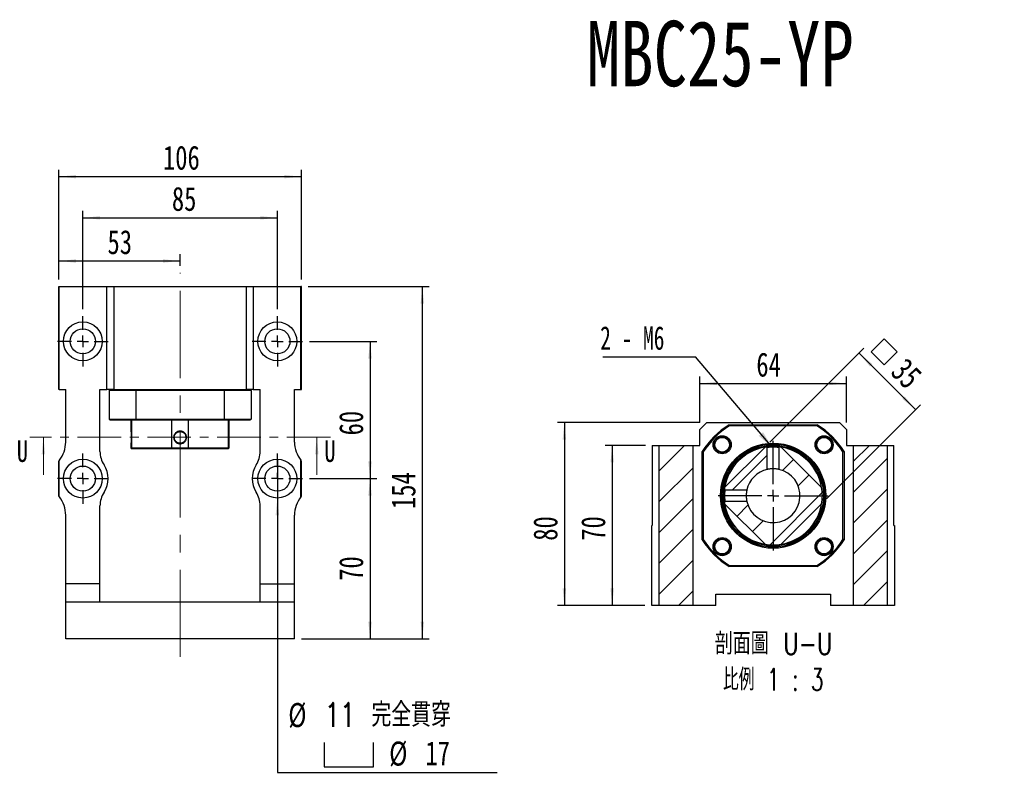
# Model space of a CAD drawing. Header units: millimetres. Extents: x 39 to 266, y 3 to 194.
# Tile 3 of 5: x 39 to 183, y 84 to 194. Entities that reach past the tile are written whole.
import ezdxf

# ---------------------------------------------------------------- set-up
doc = ezdxf.new("R2010")
doc.units = ezdxf.units.MM
doc.linetypes.add('CENTER', pattern=[10.16, 6.35, -1.27, 1.27, -1.27])
doc.linetypes.add('CENTERX2', pattern=[20.32, 12.7, -2.54, 2.54, -2.54])
doc.layers.add('FORMAT', color=7, linetype='Continuous')
doc.styles.add('SLDTEXTSTYLE0', font='TXT', dxfattribs={"width": 0.75})
doc.styles.add('SLDTEXTSTYLE3', font='TXT', dxfattribs={"width": 0.666667})
doc.styles.add('SLDTEXTSTYLE4', font='TXT', dxfattribs={"width": 0.75, "bigfont": 'bigfont'})
doc.styles.add('SLDTEXTSTYLE5', font='TXT', dxfattribs={"width": 0.65625, "bigfont": 'bigfont'})
doc.dimstyles.new('SLDDIMSTYLE2', dxfattribs={"dimtxt": 0.18, "dimasz": 2.5, "dimexe": 0, "dimexo": 0.0625, "dimgap": 0, "dimtad": 0, "dimtih": 1, "dimtoh": 1, "dimdec": 0, "dimrnd": 1e-09, "dimzin": 0, "dimdsep": 46, "dimtxsty": 'Standard', "dimsah": 1, "dimcen": 0.09, "dimadec": 0, "dimazin": 0, "dimtfac": 2.5, "dimtdec": 0, "dimtofl": 0, "dimtmove": 0, "dimatfit": 3, "dimfxl": 1, "dimfrac": 2, "dimtolj": 1, "dimtzin": 0, "dimarcsym": 0})
doc.dimstyles.new('SLDDIMSTYLE3', dxfattribs={"dimtxt": 3.5, "dimasz": 2.5, "dimexe": 0, "dimexo": 0.0625, "dimgap": 0.875, "dimtad": 1, "dimlfac": 3, "dimrnd": 1e-09, "dimzin": 12, "dimdsep": 46, "dimtxsty": 'SLDTEXTSTYLE0', "dimsah": 1, "dimcen": 0.09, "dimadec": 0, "dimazin": 3, "dimtfac": 1, "dimtofl": 0, "dimtmove": 0, "dimatfit": 3, "dimfxl": 1, "dimfrac": 2, "dimtolj": 1, "dimtzin": 12, "dimarcsym": 0})
doc.dimstyles.new('SLDDIMSTYLE4', dxfattribs={"dimtxt": 3.5, "dimasz": 2.5, "dimexe": 0, "dimexo": 0.0625, "dimgap": 0.875, "dimtad": 0, "dimtih": 1, "dimtoh": 1, "dimlfac": 3, "dimrnd": 1e-09, "dimzin": 12, "dimdsep": 46, "dimtxsty": 'SLDTEXTSTYLE0', "dimblk1": 'NONE', "dimsah": 1, "dimcen": 0, "dimadec": 0, "dimazin": 3, "dimtfac": 1, "dimtmove": 0, "dimatfit": 3, "dimldrblk": 'NONE', "dimfxl": 1, "dimfrac": 2, "dimtolj": 1, "dimtzin": 12, "dimarcsym": 0})

# ---------------------------------------------------------------- blocks, each defined once
blk = doc.blocks.new('_D_1')
at = {"layer": 'FORMAT', "color": 7}
for p, q in [((81.35, 146.65), (91.18, 146.65)), ((90.18, 146.65), (90.18, 126.65)), ((81.35, 126.65), (91.18, 126.65))]:
    blk.add_line(p, q, dxfattribs=at)
for points in [[(90.18, 146.65), (89.93, 144.15), (90.43, 144.15)], [(90.18, 126.65), (90.43, 129.15), (89.93, 129.15)]]:
    blk.add_solid(points, dxfattribs=at)
at = {"layer": 'FORMAT', "color": 7, "insert": (85.67, 132.95), "char_height": 3.5, "attachment_point": 1, "rotation": 90, "style": 'SLDTEXTSTYLE0'}
blk.add_mtext('60', dxfattribs=at)
blk = doc.blocks.new('_D_2')
at = {"layer": 'FORMAT', "color": 7}
for p, q in [((81.35, 126.65), (91.18, 126.65)), ((90.18, 126.65), (90.18, 103.32)), ((80.18, 103.32), (91.18, 103.32))]:
    blk.add_line(p, q, dxfattribs=at)
for points in [[(90.18, 126.65), (89.93, 124.15), (90.43, 124.15)], [(90.18, 103.32), (90.43, 105.82), (89.93, 105.82)]]:
    blk.add_solid(points, dxfattribs=at)
at = {"layer": 'FORMAT', "color": 7, "insert": (85.67, 111.76), "char_height": 3.5, "attachment_point": 1, "rotation": 90, "style": 'SLDTEXTSTYLE0'}
blk.add_mtext('70', dxfattribs=at)
blk = doc.blocks.new('_D_3')
at = {"layer": 'FORMAT', "color": 7}
for p, q in [((81.18, 154.65), (98.8, 154.65)), ((97.8, 103.32), (97.8, 154.65)), ((80.18, 103.32), (98.8, 103.32))]:
    blk.add_line(p, q, dxfattribs=at)
for points in [[(97.8, 154.65), (97.55, 152.15), (98.05, 152.15)], [(97.8, 103.32), (98.05, 105.82), (97.55, 105.82)]]:
    blk.add_solid(points, dxfattribs=at)
at = {"layer": 'FORMAT', "color": 7, "insert": (93.29, 122.22), "char_height": 3.5, "attachment_point": 1, "rotation": 90, "style": 'SLDTEXTSTYLE0'}
blk.add_mtext('154', dxfattribs=at)
blk = doc.blocks.new('_D_4')
at = {"layer": 'FORMAT', "color": 7}
for p, q in [((44.85, 155.65), (44.85, 159.36)), ((62.51, 157.65), (62.51, 159.36)), ((62.51, 158.36), (44.85, 158.36))]:
    blk.add_line(p, q, dxfattribs=at)
for points in [[(44.85, 158.36), (47.35, 158.11), (47.35, 158.61)], [(62.51, 158.36), (60.01, 158.61), (60.01, 158.11)]]:
    blk.add_solid(points, dxfattribs=at)
at = {"layer": 'FORMAT', "color": 7, "insert": (51.94, 162.87), "char_height": 3.5, "attachment_point": 1, "style": 'SLDTEXTSTYLE0'}
blk.add_mtext('53', dxfattribs=at)
blk = doc.blocks.new('_D_5')
at = {"layer": 'FORMAT', "color": 7}
for p, q in [((44.85, 155.65), (44.85, 171.65)), ((80.18, 155.65), (80.18, 171.65)), ((44.85, 170.65), (80.18, 170.65))]:
    blk.add_line(p, q, dxfattribs=at)
for points in [[(44.85, 170.65), (47.35, 170.4), (47.35, 170.9)], [(80.18, 170.65), (77.68, 170.9), (77.68, 170.4)]]:
    blk.add_solid(points, dxfattribs=at)
at = {"layer": 'FORMAT', "color": 7, "insert": (60.02, 175.17), "char_height": 3.5, "attachment_point": 1, "style": 'SLDTEXTSTYLE0'}
blk.add_mtext('106', dxfattribs=at)
blk = doc.blocks.new('_D_6')
at = {"layer": 'FORMAT', "color": 7}
for p, q in [((48.35, 151.32), (48.35, 165.65)), ((76.68, 151.32), (76.68, 165.65)), ((48.35, 164.65), (76.68, 164.65))]:
    blk.add_line(p, q, dxfattribs=at)
for points in [[(48.35, 164.65), (50.85, 164.4), (50.85, 164.9)], [(76.68, 164.65), (74.18, 164.9), (74.18, 164.4)]]:
    blk.add_solid(points, dxfattribs=at)
at = {"layer": 'FORMAT', "color": 7, "insert": (61.32, 169.17), "char_height": 3.5, "attachment_point": 1, "style": 'SLDTEXTSTYLE0'}
blk.add_mtext('85', dxfattribs=at)
blk = doc.blocks.new('SW_SYMBOL_HOLE_SPOT')
at = {"layer": 'FORMAT', "color": 0}
for p, q in [((0, 875), (0, 75)), ((1600, 75), (1600, 875)), ((0, 75), (1600, 75))]:
    blk.add_line(p, q, dxfattribs=at)
blk = doc.blocks.new('_D_7')
at = {"layer": 'FORMAT'}
for p, q in [((76.68, 129.49), (76.68, 123.82)), ((76.68, 123.82), (76.68, 83.83)), ((76.68, 83.83), (108.68, 83.83))]:
    blk.add_line(p, q, dxfattribs=at)
blk.add_solid([(76.68, 123.82), (76.43, 121.32), (76.93, 121.32)], dxfattribs=at)
at = {"layer": 'FORMAT', "xscale": 0.0044707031, "yscale": 0.0044707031, "zscale": 0.0044707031}
blk.add_blockref('SW_SYMBOL_HOLE_SPOT', (83.52, 84.31), dxfattribs=at)
at = {"layer": 'FORMAT', "char_height": 3.5, "attachment_point": 1}
for s, insert, style in [('%%c', (78.27, 93.95), 'SLDTEXTSTYLE0'), ('11 \\M+18AAE\\M+19153\\M+18AD1\\M+190FA', (83.55, 94), 'SLDTEXTSTYLE4'), ('%%c', (92.97, 88.34), 'SLDTEXTSTYLE0'), ('17', (98.25, 88.39), 'SLDTEXTSTYLE0')]:
    blk.add_mtext(s, dxfattribs=dict(at, insert=insert, style=style))
blk = doc.blocks.new('_NONE')
blk = doc.blocks.new('SW_CENTERMARKSYMBOL_3')
at = {"layer": 'FORMAT', "color": 0}
for p, q in [((0, 1.67), (0, 3.67)), ((-1.67, 0), (-3.67, 0)), ((0, 0), (-0.83, 0)), ((0, 0), (0, 0.83)), ((0, 0), (0, -0.83)), ((0, 0), (0.83, 0)), ((1.67, 0), (3.67, 0)), ((0, -1.67), (0, -3.67))]:
    blk.add_line(p, q, dxfattribs=at)
blk = doc.blocks.new('SW_CENTERMARKSYMBOL_4')
at = {"layer": 'FORMAT', "color": 0}
for p, q in [((0, 1.67), (0, 3.67)), ((-1.67, 0), (-3.67, 0)), ((0, 0), (-0.83, 0)), ((0, 0), (0, 0.83)), ((0, 0), (0, -0.83)), ((0, 0), (0.83, 0)), ((1.67, 0), (3.67, 0)), ((0, -1.67), (0, -3.67))]:
    blk.add_line(p, q, dxfattribs=at)
blk = doc.blocks.new('SW_CENTERMARKSYMBOL_5')
at = {"layer": 'FORMAT', "color": 0}
for p, q in [((0, 1.67), (0, 3.67)), ((-1.67, 0), (-3.67, 0)), ((0, 0), (-0.83, 0)), ((0, 0), (0, 0.83)), ((0, 0), (0, -0.83)), ((0, 0), (0.83, 0)), ((1.67, 0), (3.67, 0)), ((0, -1.67), (0, -3.67))]:
    blk.add_line(p, q, dxfattribs=at)
blk = doc.blocks.new('SW_CENTERMARKSYMBOL_6')
at = {"layer": 'FORMAT', "color": 0}
for p, q in [((0, 1.67), (0, 3.67)), ((-1.67, 0), (-3.67, 0)), ((0, 0), (-0.83, 0)), ((0, 0), (0, 0.83)), ((0, 0), (0, -0.83)), ((0, 0), (0.83, 0)), ((1.67, 0), (3.67, 0)), ((0, -1.67), (0, -3.67))]:
    blk.add_line(p, q, dxfattribs=at)
blk = doc.blocks.new('_D_16')
at = {"layer": 'FORMAT', "color": 7}
for p, q in [((130.29, 131.5), (124.45, 131.5)), ((125.45, 131.5), (125.45, 108.16)), ((130.22, 108.16), (124.45, 108.16))]:
    blk.add_line(p, q, dxfattribs=at)
for points in [[(125.45, 131.5), (125.2, 129), (125.7, 129)], [(125.45, 108.16), (125.7, 110.66), (125.2, 110.66)]]:
    blk.add_solid(points, dxfattribs=at)
at = {"layer": 'FORMAT', "color": 7, "insert": (120.93, 117.6), "char_height": 3.5, "attachment_point": 1, "rotation": 90, "style": 'SLDTEXTSTYLE0'}
blk.add_mtext('70', dxfattribs=at)
blk = doc.blocks.new('_D_17')
at = {"layer": 'FORMAT', "color": 7}
for p, q in [((138.22, 134.83), (117.48, 134.83)), ((118.48, 134.83), (118.48, 108.16)), ((130.22, 108.16), (117.48, 108.16))]:
    blk.add_line(p, q, dxfattribs=at)
for points in [[(118.48, 134.83), (118.23, 132.33), (118.73, 132.33)], [(118.48, 108.16), (118.73, 110.66), (118.23, 110.66)]]:
    blk.add_solid(points, dxfattribs=at)
at = {"layer": 'FORMAT', "color": 7, "insert": (113.97, 117.6), "char_height": 3.5, "attachment_point": 1, "rotation": 90, "style": 'SLDTEXTSTYLE0'}
blk.add_mtext('80', dxfattribs=at)
blk = doc.blocks.new('_D_18')
at = {"layer": 'FORMAT', "color": 7}
for p, q in [((138.22, 134.83), (138.22, 141.51)), ((159.56, 134.83), (159.56, 141.51)), ((138.22, 140.51), (159.56, 140.51))]:
    blk.add_line(p, q, dxfattribs=at)
for points in [[(138.22, 140.51), (140.72, 140.26), (140.72, 140.76)], [(159.56, 140.51), (157.06, 140.76), (157.06, 140.26)]]:
    blk.add_solid(points, dxfattribs=at)
at = {"layer": 'FORMAT', "color": 7, "insert": (146.45, 145.02), "char_height": 3.5, "attachment_point": 1, "style": 'SLDTEXTSTYLE0'}
blk.add_mtext('64', dxfattribs=at)
blk = doc.blocks.new('SW_SYMBOL_MOD_BOX')
at = {"layer": 'FORMAT', "color": 0}
for p, q in [((200, 200), (200, 800)), ((200, 800), (800, 800)), ((800, 800), (800, 200)), ((200, 200), (800, 200))]:
    blk.add_line(p, q, dxfattribs=at)
blk = doc.blocks.new('_D_19')
at = {"layer": 'FORMAT', "color": 7}
for p, q in [((148.42, 131.94), (162.11, 145.64)), ((161.41, 144.93), (169.66, 136.68)), ((156.67, 123.69), (170.36, 137.39))]:
    blk.add_line(p, q, dxfattribs=at)
for points in [[(161.41, 144.93), (163, 142.98), (163.35, 143.34)], [(169.66, 136.68), (168.06, 138.62), (167.71, 138.27)]]:
    blk.add_solid(points, dxfattribs=at)
at = {"layer": 'FORMAT', "color": 7, "xscale": 0.0044707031, "yscale": 0.0044707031, "zscale": 0.0044707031, "rotation": 315}
blk.add_blockref('SW_SYMBOL_MOD_BOX', (161.89, 145.13), dxfattribs=at)
at = {"layer": 'FORMAT', "color": 7, "insert": (168.31, 144.48), "char_height": 3.5, "attachment_point": 1, "rotation": 315, "style": 'SLDTEXTSTYLE0'}
blk.add_mtext('35', dxfattribs=at)
blk = doc.blocks.new('SW_NOTE_2')
at = {"layer": 'FORMAT', "color": 0, "char_height": 3.175, "attachment_point": 2}
for s, insert, style in [('\\M+19655\\M+196CA\\M+19AA4 U-U', (10.32, 4.09), 'SLDTEXTSTYLE4'), ('\\M+194E4\\M+197E1 1 : 3', (10.27, -1.14), 'SLDTEXTSTYLE5')]:
    blk.add_mtext(s, dxfattribs=dict(at, insert=insert, style=style))
blk = doc.blocks.new('SW_NOTE_3')
at = {"layer": 'FORMAT', "color": 0}
blk.add_line((-13.48, 0), (0, 0), dxfattribs=at)
at = {"layer": 'FORMAT', "color": 0, "insert": (-13.88, 4.47), "char_height": 3.44, "attachment_point": 1, "style": 'SLDTEXTSTYLE3'}
blk.add_mtext('2 - M6', dxfattribs=at)
blk = doc.blocks.new('SW_CENTERMARKSYMBOL_7')
at = {"layer": 'FORMAT', "color": 0}
for p, q in [((0, 1.67), (0, 8)), ((-1.67, 0), (-8, 0)), ((0, 0), (-0.83, 0)), ((0, 0), (0, 0.83)), ((0, 0), (0, -0.83)), ((0, 0), (0.83, 0)), ((1.67, 0), (8, 0)), ((0, -1.67), (0, -8))]:
    blk.add_line(p, q, dxfattribs=at)

msp = doc.modelspace()

# ---------------------------------------------------------------- hatches: boundary and pattern name
at = {"layer": 'FORMAT', "linetype": 'Continuous', "lineweight": 18}
h = msp.add_hatch(dxfattribs=at)
h.set_pattern_fill('ANSI31', color=256, style=0)
h.paths.add_polyline_path([(137.224, 131.4979), (132.224, 131.4979), (132.224, 108.1646), (137.224, 108.1646)], flags=0)
h = msp.add_hatch(dxfattribs=at)
h.set_pattern_fill('ANSI31', color=256, style=0)
edge = h.paths.add_edge_path(flags=0)
edge.add_spline(control_points=[(141.7855, 125.1015), (141.8001, 125.0868), (141.8147, 125.0722), (141.8293, 125.0576), (141.8368, 125.05), (141.8443, 125.0425), (141.8518, 125.035), (141.8593, 125.0275), (141.8668, 125.02), (141.8743, 125.0125)], knot_values=[0, 0, 0, 0, 0.0001862, 0.0001862, 0.0001862, 0.00028164, 0.00028164, 0.00028164, 0.00037707, 0.00037707, 0.00037707, 0.00037707], weights=[1, 1, 1, 1, 1, 1, 1, 1, 1, 1], degree=3, periodic=0)
edge.add_line((141.8743, 125.0125), (145.0669, 125.0126))
edge.add_arc((148.8907, 124.1646), 3.9167, 102.504221, 167.495779, ccw=False)
edge.add_line((148.0427, 127.9884), (148.0427, 131.1811))
edge.add_spline(control_points=[(148.0427, 131.1811), (148.0281, 131.1956), (148.0134, 131.2102), (147.9988, 131.2248), (147.9913, 131.2323), (147.9838, 131.2398), (147.9763, 131.2473), (147.9688, 131.2548), (147.9612, 131.2623), (147.9537, 131.2698)], knot_values=[0, 0, 0, 0, 0.00018621, 0.00018621, 0.00018621, 0.00028164, 0.00028164, 0.00028164, 0.00037708, 0.00037708, 0.00037708, 0.00037708], weights=[1, 1, 1, 1, 1, 1, 1, 1, 1, 1], degree=3, periodic=0)
edge.add_arc((148.8907, 124.1646), 7.1667, 97.512067, 99.484016)
edge.add_line((147.7098, 131.2333), (141.822, 125.3455))
edge.add_arc((148.8907, 124.1646), 7.1667, 170.515984, 172.488042)
h = msp.add_hatch(dxfattribs=at)
h.set_pattern_fill('ANSI31', color=256, style=0)
edge = h.paths.add_edge_path(flags=0)
edge.add_line((141.822, 122.9837), (147.7098, 117.0959))
edge.add_arc((148.8907, 124.1646), 7.1667, 260.515984, 279.484016)
edge.add_line((150.0715, 117.0959), (155.9594, 122.9837))
edge.add_arc((148.8907, 124.1646), 7.1667, 350.515984, 369.484016)
edge.add_line((155.9594, 125.3455), (150.0715, 131.2333))
edge.add_arc((148.8907, 124.1646), 7.1667, 80.515984, 82.487841)
edge.add_spline(control_points=[(149.8276, 131.2698), (149.8129, 131.2552), (149.7983, 131.2406), (149.7836, 131.226), (149.7761, 131.2185), (149.7686, 131.211), (149.7611, 131.2035), (149.7536, 131.196), (149.7461, 131.1885), (149.7386, 131.181)], knot_values=[0, 0, 0, 0, 0.0001862, 0.0001862, 0.0001862, 0.00028164, 0.00028164, 0.00028164, 0.00037707, 0.00037707, 0.00037707, 0.00037707], weights=[1, 1, 1, 1, 1, 1, 1, 1, 1, 1], degree=3, periodic=0)
edge.add_line((149.7386, 131.181), (149.7387, 127.9884))
edge.add_arc((148.8907, 124.1646), 3.9167, -167.495779, 77.495779, ccw=False)
edge.add_line((145.0669, 123.3166), (141.8742, 123.3166))
edge.add_spline(control_points=[(141.8742, 123.3166), (141.8597, 123.302), (141.8451, 123.2874), (141.8304, 123.2727), (141.823, 123.2652), (141.8155, 123.2577), (141.808, 123.2502), (141.8005, 123.2427), (141.793, 123.2352), (141.7855, 123.2277)], knot_values=[0, 0, 0, 0, 0.0001862, 0.0001862, 0.0001862, 0.00028164, 0.00028164, 0.00028164, 0.00037707, 0.00037707, 0.00037707, 0.00037707], weights=[1, 1, 1, 1, 1, 1, 1, 1, 1, 1], degree=3, periodic=0)
edge.add_arc((148.8907, 124.1646), 7.1667, 187.51183, 189.484016)
h = msp.add_hatch(dxfattribs=at)
h.set_pattern_fill('ANSI31', color=256, style=0)
h.paths.add_polyline_path([(165.5573, 131.4979), (160.5573, 131.4979), (160.5573, 108.1646), (165.5573, 108.1646)], flags=0)

# ---------------------------------------------------------------- linework, layer by layer
at = {"color": 7, "linetype": 'Continuous', "lineweight": 25}
for p, q in [((44.8467, 139.6537), (44.8467, 154.6537)), ((44.8467, 154.6537), (44.9134, 154.6537)), ((44.9134, 139.6537), (44.9134, 154.6537)), ((44.9134, 154.6537), (51.8467, 154.6537)), ((51.8467, 139.6537), (51.8467, 154.6537)), ((51.8467, 154.6537), (52.8467, 154.6537)), ((52.8467, 154.6537), (52.8467, 139.6537)), ((52.8467, 154.6537), (72.18, 154.6537)), ((72.18, 139.6537), (72.18, 154.6537)), ((72.18, 154.6537), (73.18, 154.6537)), ((73.18, 154.6537), (73.18, 139.6537)), ((73.18, 154.6537), (80.1134, 154.6537)), ((80.1134, 139.6537), (80.1134, 154.6537)), ((80.18, 154.6537), (80.1134, 154.6537)), ((80.18, 139.6537), (80.18, 154.6537)), ((44.9134, 139.6537), (44.8467, 139.6537)), ((44.9134, 139.6537), (45.8467, 139.6537)), ((45.8467, 131.9844), (45.8467, 139.6537)), ((50.8467, 130.6223), (50.8467, 139.6537)), ((50.8467, 139.6537), (51.8467, 139.6537)), ((52.8467, 139.6537), (51.8467, 139.6537)), ((56.0908, 139.487), (52.18, 139.487)), ((52.18, 139.487), (52.18, 135.3204)), ((52.8467, 139.6537), (72.18, 139.6537)), ((68.936, 139.487), (56.0908, 139.487)), ((56.0908, 139.487), (56.0908, 135.3204)), ((72.8467, 139.487), (68.936, 139.487)), ((68.936, 139.487), (68.936, 135.3204)), ((73.18, 139.6537), (72.18, 139.6537)), ((72.8467, 139.487), (72.8467, 135.3204)), ((73.18, 139.6537), (74.18, 139.6537)), ((74.18, 130.6223), (74.18, 139.6537)), ((79.18, 139.6537), (80.1134, 139.6537)), ((79.18, 131.9844), (79.18, 139.6537)), ((80.1134, 139.6537), (80.18, 139.6537)), ((52.18, 135.3204), (56.0908, 135.3204)), ((56.1385, 135.1537), (52.3467, 135.1537)), ((55.3467, 135.1537), (55.3467, 133.5808)), ((55.4447, 135.1537), (55.4447, 131.1537)), ((56.0908, 135.3204), (68.936, 135.3204)), ((68.8882, 135.1537), (56.1385, 135.1537)), ((61.3325, 131.1537), (61.3325, 135.1537)), ((63.6942, 135.1537), (63.6942, 131.1537)), ((72.68, 135.1537), (68.8882, 135.1537)), ((68.936, 135.3204), (72.8467, 135.3204)), ((69.5821, 131.1537), (69.5821, 135.1537)), ((69.68, 131.1537), (69.68, 135.1537)), ((139.224, 134.8313), (138.224, 133.8313)), ((139.224, 134.8313), (158.5573, 134.8313)), ((159.5573, 133.8313), (158.5573, 134.8313)), ((138.224, 131.4979), (138.224, 133.8313)), ((142.4681, 134.4979), (155.3133, 134.4979)), ((155.2655, 134.3313), (142.5158, 134.3313)), ((159.5573, 133.8313), (159.5573, 131.4979)), ((55.3467, 131.7268), (55.3467, 131.1537)), ((55.3467, 131.1537), (55.5134, 130.987)), ((55.3467, 131.1537), (55.4447, 131.1537)), ((55.4447, 131.1537), (61.3325, 131.1537)), ((55.6005, 130.987), (55.5134, 130.987)), ((61.4124, 130.987), (55.6005, 130.987)), ((61.3325, 131.1537), (63.6942, 131.1537)), ((63.6144, 130.987), (61.4124, 130.987)), ((69.4262, 130.987), (63.6144, 130.987)), ((63.6942, 131.1537), (69.5821, 131.1537)), ((69.5134, 130.987), (69.4262, 130.987)), ((69.5134, 130.987), (69.68, 131.1537)), ((69.5821, 131.1537), (69.68, 131.1537)), ((131.2907, 131.4979), (131.2907, 119.8313)), ((131.2907, 131.4979), (132.224, 131.4979)), ((132.224, 131.4979), (132.224, 108.1646)), ((132.224, 131.4979), (137.224, 131.4979)), ((137.224, 108.1646), (137.224, 131.4979)), ((137.224, 131.4979), (138.224, 131.4979)), ((138.5573, 117.742), (138.5573, 130.5872)), ((138.724, 130.5395), (138.724, 117.7898)), ((141.822, 125.3455), (147.7098, 131.2333)), ((148.0427, 127.9884), (148.0427, 131.1811)), ((149.7387, 131.1811), (149.7387, 127.9884)), ((150.0715, 131.2333), (155.9594, 125.3455)), ((159.0573, 117.7898), (159.0573, 130.5395)), ((159.224, 130.5872), (159.224, 117.742)), ((159.5573, 131.4979), (160.5573, 131.4979)), ((160.5573, 131.4979), (165.5573, 131.4979)), ((160.5573, 131.4979), (160.5573, 108.1646)), ((165.5573, 108.1646), (165.5573, 131.4979)), ((165.5573, 131.4979), (166.4907, 131.4979)), ((166.4907, 119.8313), (166.4907, 131.4979)), ((44.8467, 124.0988), (44.8467, 129.2087)), ((44.9134, 124.0099), (44.9134, 129.2976)), ((80.1134, 124.0099), (80.1134, 129.2976)), ((80.18, 124.0988), (80.18, 129.2087)), ((141.7855, 125.1015), (141.7574, 124.8555)), ((141.8742, 125.0126), (145.0669, 125.0126)), ((50.8467, 111.3204), (50.8467, 122.6851)), ((74.18, 111.3204), (74.18, 122.6851)), ((147.7098, 117.0959), (141.822, 122.9837)), ((145.0669, 123.3166), (141.8742, 123.3166)), ((155.9594, 122.9837), (150.0715, 117.0959)), ((45.8467, 111.3204), (45.8467, 121.323)), ((79.18, 111.3204), (79.18, 121.323)), ((131.224, 108.1646), (131.224, 119.8313)), ((131.2907, 119.8313), (131.224, 119.8313)), ((166.4907, 119.8313), (166.5573, 119.8313)), ((166.5573, 119.8313), (166.5573, 108.1646)), ((155.3133, 113.8313), (142.4681, 113.8313)), ((142.5158, 113.9979), (155.2655, 113.9979)), ((50.8467, 111.3204), (45.8467, 111.3204)), ((45.8467, 108.6537), (45.8467, 111.3204)), ((50.8467, 108.6537), (50.8467, 111.3204)), ((74.18, 111.3204), (79.18, 111.3204)), ((74.18, 108.6537), (74.18, 111.3204)), ((79.18, 108.6537), (79.18, 111.3204)), ((140.5573, 109.8313), (157.224, 109.8313)), ((140.5573, 108.1646), (140.5573, 109.8313)), ((157.224, 109.8313), (157.224, 108.1646)), ((79.18, 108.6537), (45.8467, 108.6537)), ((45.8467, 103.3204), (45.8467, 108.6537)), ((79.18, 103.3204), (79.18, 108.6537)), ((132.224, 108.1646), (131.224, 108.1646)), ((137.224, 108.1646), (132.224, 108.1646)), ((140.5573, 108.1646), (137.224, 108.1646)), ((160.5573, 108.1646), (157.224, 108.1646)), ((165.5573, 108.1646), (160.5573, 108.1646)), ((166.5573, 108.1646), (165.5573, 108.1646)), ((79.18, 103.3204), (45.8467, 103.3204))]:
    msp.add_line(p, q, dxfattribs=at)
at = {"color": 7, "linetype": 'CENTER', "lineweight": 18}
msp.add_line((84.42, 132.7119), (40.6067, 132.7119), dxfattribs=at)
at = {"color": 7, "linetype": 'Continuous', "lineweight": 18}
for p, q in [((42.6067, 127.2119), (42.6067, 132.7119)), ((82.42, 127.2119), (82.42, 132.7119))]:
    msp.add_line(p, q, dxfattribs=at)
at = {"color": 7, "linetype": 'Continuous', "lineweight": 25, "flags": 128}
for points in [[(148.1567, 131.2936), (147.9791, 131.2731), (147.9537, 131.2698)], [(147.9537, 131.2698), (147.9763, 131.2473), (147.9988, 131.2248), (148.0427, 131.181)], [(149.8276, 131.2698), (149.4605, 131.3086), (149.1502, 131.3266)], [(149.7386, 131.181), (149.7611, 131.2035), (149.7836, 131.226), (149.8276, 131.2698)], [(141.8743, 125.0125), (141.8518, 125.035), (141.8293, 125.0576), (141.7855, 125.1015)], [(141.7303, 123.8636), (141.7446, 123.6222), (141.7855, 123.2276)], [(141.7855, 123.2277), (141.808, 123.2502), (141.8304, 123.2727), (141.8743, 123.3167)]]:
    msp.add_lwpolyline(points, dxfattribs=at)
at = {"color": 7, "linetype": 'Continuous', "lineweight": 25}
for centre, radius in [((48.3467, 146.6537), 2.8333), ((76.68, 146.6537), 2.8333), ((48.3467, 146.6537), 1.8333), ((76.68, 146.6537), 1.8333), ((141.4661, 131.5892), 1.3167), ((141.4661, 131.5892), 1.15), ((141.4661, 131.5892), 1.0667), ((156.3153, 131.5892), 1.3167), ((156.3153, 131.5892), 1.15), ((156.3153, 131.5892), 1.0667), ((148.8907, 124.1646), 7.6667), ((148.8907, 124.1646), 7.5), ((148.8907, 124.1646), 7.3333), ((48.3467, 126.6537), 2.8333), ((76.68, 126.6537), 2.8333), ((48.3467, 126.6537), 1.8333), ((76.68, 126.6537), 1.8333), ((141.4661, 116.74), 1.3167), ((141.4661, 116.74), 1.15), ((141.4661, 116.74), 1.0667), ((156.3153, 116.74), 1.3167), ((156.3153, 116.74), 1.15), ((156.3153, 116.74), 1.0667)]:
    msp.add_circle(centre, radius, dxfattribs=at)
for centre, radius, start, end in [((148.8907, 124.1646), 12.1667, 121.86275, 148.13725), ((148.8907, 124.1646), 12, 122.089184, 147.910816), ((148.8907, 124.1646), 12, 32.089184, 57.910816), ((148.8907, 124.1646), 12.1667, 31.86275, 58.13725), ((41.5134, 131.9844), 4.3333, 322.041971, 0), ((83.5134, 131.9844), 4.3333, 180, 217.958029), ((54.5134, 130.6223), 3.6667, 180, 212.763758), ((70.5134, 130.6223), 3.6667, 327.236242, 0), ((148.8907, 124.1646), 7.1667, 99.484016, 170.515984), ((148.8907, 124.1646), 7.1667, 97.512685, 99.484016), ((148.8907, 124.1646), 7.1667, 80.515984, 82.487841), ((148.8907, 124.1646), 7.1667, 9.484016, 80.515984), ((48.3467, 126.6537), 4.3333, 142.401695, 143.871073), ((48.3467, 126.6537), 4.3333, 142.041971, 142.401695), ((76.68, 126.6537), 4.3333, 37.598305, 37.958029), ((76.68, 126.6537), 4.3333, 36.128927, 37.598305), ((48.3467, 126.6537), 3.6667, 327.236242, 32.763758), ((76.68, 126.6537), 3.6667, 147.236242, 212.763758), ((148.8907, 124.1646), 3.9167, 192.504221, 77.495779), ((148.8907, 124.1646), 3.9167, 102.504221, 167.495779), ((148.8907, 124.1646), 7.1667, 170.515984, 172.488042), ((148.8907, 124.1646), 7.1667, 350.515984, 9.484016), ((48.3467, 126.6537), 4.3333, 216.128927, 217.598305), ((48.3467, 126.6537), 4.3333, 217.598305, 217.958029), ((41.5134, 121.323), 4.3333, 0, 37.958029), ((54.5134, 122.6851), 3.6667, 147.236242, 180), ((70.5134, 122.6851), 3.6667, 0, 32.763758), ((83.5134, 121.323), 4.3333, 142.041971, 180), ((76.68, 126.6537), 4.3333, 322.041971, 322.401695), ((76.68, 126.6537), 4.3333, 322.401695, 323.871073), ((148.8907, 124.1646), 7.1667, 187.512438, 189.484016), ((148.8907, 124.1646), 7.1667, 189.484016, 219.945063), ((148.8907, 124.1646), 7.1667, 279.484016, 350.515984), ((148.8907, 124.1646), 7.1667, 219.945063, 260.515984), ((148.8907, 124.1646), 12.1667, 211.86275, 238.13725), ((148.8907, 124.1646), 12, 212.089184, 237.910816), ((148.8907, 124.1646), 12, 302.089184, 327.910816), ((148.8907, 124.1646), 12.1667, 301.86275, 328.13725), ((148.8907, 124.1646), 7.1667, 260.515984, 279.484016)]:
    msp.add_arc(centre, radius, start, end, dxfattribs=at)
for points in [[(52.3467, 139.6537), (52.2912, 139.5982), (52.2356, 139.5426), (52.18, 139.487)], [(56.1385, 139.6537), (56.1225, 139.5982), (56.1066, 139.5426), (56.0908, 139.487)], [(68.8882, 139.6537), (68.9042, 139.5982), (68.9201, 139.5426), (68.936, 139.487)], [(72.68, 139.6537), (72.7356, 139.5982), (72.7911, 139.5426), (72.8467, 139.487)], [(52.3467, 135.1537), (52.2912, 135.2093), (52.2356, 135.2648), (52.18, 135.3204)], [(56.0908, 135.3204), (56.1066, 135.2648), (56.1225, 135.2093), (56.1385, 135.1537)], [(68.936, 135.3204), (68.9201, 135.2648), (68.9042, 135.2093), (68.8882, 135.1537)], [(72.8467, 135.3204), (72.7911, 135.2648), (72.7356, 135.2093), (72.68, 135.1537)], [(142.4681, 134.4979), (142.4839, 134.4424), (142.4998, 134.3868), (142.5158, 134.3313)], [(155.3133, 134.4979), (155.2974, 134.4424), (155.2815, 134.3868), (155.2655, 134.3313)], [(55.4447, 131.1537), (55.4965, 131.0981), (55.5485, 131.0426), (55.6005, 130.987)], [(61.4124, 130.987), (61.3858, 131.0426), (61.3592, 131.0981), (61.3325, 131.1537)], [(63.6942, 131.1537), (63.6675, 131.0981), (63.6409, 131.0426), (63.6144, 130.987)], [(69.5821, 131.1537), (69.5302, 131.0981), (69.4783, 131.0426), (69.4262, 130.987)], [(138.724, 130.5395), (138.6685, 130.5555), (138.6129, 130.5714), (138.5573, 130.5872)], [(159.224, 130.5872), (159.1685, 130.5714), (159.1129, 130.5555), (159.0573, 130.5395)], [(138.5573, 117.742), (138.6129, 117.7579), (138.6685, 117.7738), (138.724, 117.7898)], [(159.224, 117.742), (159.1685, 117.7579), (159.1129, 117.7738), (159.0573, 117.7898)], [(142.4681, 113.8313), (142.4839, 113.8868), (142.4998, 113.9424), (142.5158, 113.9979)], [(155.3133, 113.8313), (155.2974, 113.8868), (155.2815, 113.9424), (155.2655, 113.9979)]]:
    msp.add_open_spline(points, degree=3, dxfattribs=at)
for points, knots in [([(55.3467, 133.5808), (55.3486, 133.5664), (55.3524, 133.5377), (55.3777, 133.3256), (55.4015, 133.0185), (55.4101, 132.7139), (55.4068, 132.4718), (55.3975, 132.2392), (55.3777, 131.9816), (55.3524, 131.77), (55.3486, 131.7412), (55.3467, 131.7268)], [0, 0, 0, 0, 0.12564417, 0.25093872, 0.37559566, 0.49975069, 0.56163908, 0.62450834, 0.74904597, 0.87443654, 1, 1, 1, 1]), ([(62.5134, 131.7266), (62.4522, 131.7267), (62.3293, 131.7387), (62.1521, 131.7928), (61.9881, 131.8782), (61.8453, 131.9939), (61.7281, 132.1349), (61.6416, 132.2969), (61.5868, 132.472), (61.5685, 132.6538), (61.5866, 132.8356), (61.6415, 133.0106), (61.728, 133.1725), (61.8452, 133.3134), (61.9881, 133.4291), (62.1524, 133.5145), (62.33, 133.5688), (62.5143, 133.5868), (62.6984, 133.5688), (62.8754, 133.5146), (63.0391, 133.429), (63.1816, 133.3133), (63.2987, 133.1722), (63.3852, 133.0103), (63.4401, 132.8352), (63.4582, 132.6533), (63.4399, 132.4713), (63.3849, 132.2963), (63.2981, 132.1343), (63.1809, 131.9935), (63.0382, 131.8778), (62.8744, 131.7925), (62.6973, 131.7384), (62.5744, 131.7266), (62.5134, 131.7266)], [0, 0, 0, 0, 0.03125958, 0.06285252, 0.09439195, 0.12553147, 0.15657011, 0.18789755, 0.21914904, 0.25001984, 0.28082919, 0.31212699, 0.34339503, 0.37443296, 0.40554053, 0.43716002, 0.46884635, 0.50015632, 0.53139288, 0.56298983, 0.59446428, 0.62558352, 0.65662101, 0.68792572, 0.71920364, 0.75007868, 0.7809141, 0.81224003, 0.84352327, 0.87458968, 0.90567629, 0.93719345, 0.96877809, 1, 1, 1, 1]), ([(62.5134, 131.8037), (62.5753, 131.8037), (62.7113, 131.8186), (62.922, 131.8954), (63.1237, 132.0431), (63.2716, 132.2447), (63.3484, 132.4557), (63.374, 132.6884), (63.3253, 132.9727), (63.1663, 133.2237), (62.9695, 133.3791), (62.8091, 133.4565), (62.6569, 133.4958), (62.4623, 133.5116), (62.1938, 133.4656), (61.9426, 133.3059), (61.7874, 133.1089), (61.7101, 132.9482), (61.6712, 132.7961), (61.6556, 132.6022), (61.7015, 132.3344), (61.8606, 132.0835), (62.0575, 131.9281), (62.2181, 131.8508), (62.3705, 131.8115), (62.468, 131.8037), (62.5134, 131.8037)], [0, 0, 0, 0, 0.0348117, 0.07647981, 0.12500771, 0.17373926, 0.21544896, 0.25013902, 0.30467367, 0.37479009, 0.41192732, 0.4451681, 0.4745153, 0.49997594, 0.55479549, 0.62485683, 0.66208492, 0.69535652, 0.7246743, 0.75004518, 0.80455852, 0.87468754, 0.9118348, 0.9451, 0.97448606, 1, 1, 1, 1]), ([(147.9537, 131.2698), (147.955, 131.2699), (147.9577, 131.2703), (147.9653, 131.2713), (147.9756, 131.2726), (147.9888, 131.2743), (148.0049, 131.2763), (148.0395, 131.2806), (148.1054, 131.2884), (148.2225, 131.3005), (148.3654, 131.3126), (148.5297, 131.3229), (148.7073, 131.3297), (148.8916, 131.3321), (149.0757, 131.3297), (149.2527, 131.3228), (149.4164, 131.3125), (149.559, 131.3005), (149.676, 131.2884), (149.75, 131.2796), (149.7935, 131.2742), (149.8178, 131.2711), (149.8244, 131.2702), (149.8276, 131.2698)], [0, 0, 0, 0, 0.0179596, 0.03591579, 0.05392713, 0.07205168, 0.09034637, 0.10886662, 0.17397059, 0.23859546, 0.30336534, 0.36920107, 0.43517599, 0.50036727, 0.56540571, 0.63119451, 0.69672827, 0.76152242, 0.82614637, 0.8913267, 0.92802114, 0.96409339, 1, 1, 1, 1]), ([(149.7387, 131.1811), (149.7371, 131.1814), (149.7338, 131.182), (149.724, 131.1836), (149.7097, 131.1858), (149.69, 131.1885), (149.6644, 131.1919), (149.6322, 131.1958), (149.5931, 131.2004), (149.5465, 131.2055), (149.4532, 131.2155), (149.3001, 131.2283), (149.0894, 131.2388), (148.8561, 131.2437), (148.5712, 131.2347), (148.3425, 131.2173), (148.2103, 131.2028), (148.1487, 131.1958), (148.1028, 131.1901), (148.0712, 131.1857), (148.051, 131.1826), (148.0454, 131.1816), (148.0427, 131.1811)], [0, 0, 0, 0, 0.02141261, 0.0441087, 0.06808992, 0.09335765, 0.11991307, 0.14775714, 0.1768907, 0.20731448, 0.23902908, 0.34047499, 0.42751778, 0.50016379, 0.61466702, 0.76100623, 0.80809936, 0.85228492, 0.89356479, 0.93194147, 0.96741836, 1, 1, 1, 1]), ([(149.7387, 127.9884), (149.735, 127.9892), (149.7262, 127.9911), (149.6992, 127.9969), (149.6809, 128.0008), (149.6348, 128.01), (149.6076, 128.0152), (149.545, 128.0264), (149.5093, 128.0323), (149.4316, 128.0439), (149.3898, 128.0496), (149.3002, 128.0601), (149.252, 128.0649), (149.1532, 128.0728), (149.1023, 128.0759), (148.9974, 128.0802), (148.9435, 128.0813), (148.784, 128.0813), (148.6766, 128.0767), (148.5288, 128.0648), (148.481, 128.0601), (148.3908, 128.0495), (148.349, 128.0438), (148.2717, 128.0323), (148.2359, 128.0263), (148.1733, 128.0151), (148.1462, 128.0099), (148.1005, 128.0008), (148.0819, 127.9969), (148.055, 127.9911), (148.0463, 127.9892), (148.0427, 127.9884)], [0, 0, 0, 0, 0.0625, 0.0625, 0.125, 0.125, 0.1875, 0.1875, 0.25, 0.25, 0.3125, 0.3125, 0.375, 0.375, 0.4375, 0.4375, 0.5, 0.5, 0.625, 0.625, 0.6875, 0.6875, 0.75, 0.75, 0.8125, 0.8125, 0.875, 0.875, 0.9375, 0.9375, 1, 1, 1, 1]), ([(141.7855, 123.2276), (141.7854, 123.229), (141.785, 123.2317), (141.784, 123.2394), (141.7826, 123.2497), (141.7809, 123.263), (141.7789, 123.2791), (141.7746, 123.3138), (141.7669, 123.3799), (141.7548, 123.497), (141.7427, 123.6398), (141.7324, 123.8036), (141.7256, 123.9807), (141.7235, 124.1398), (141.7246, 124.273), (141.727, 124.3801), (141.7309, 124.485), (141.7362, 124.5859), (141.7424, 124.6809), (141.7493, 124.7682), (141.7565, 124.8472), (141.7635, 124.9172), (141.7701, 124.977), (141.776, 125.0262), (141.7807, 125.0642), (141.7841, 125.091), (141.7851, 125.098), (141.7855, 125.1015)], [0, 0, 0, 0, 0.01799075, 0.035978, 0.05402054, 0.07217666, 0.09050354, 0.10905678, 0.17416644, 0.23882482, 0.30352524, 0.36912175, 0.43485871, 0.49984072, 0.53836737, 0.57677972, 0.61559189, 0.6548707, 0.69346734, 0.73173161, 0.77014068, 0.80832935, 0.84648133, 0.88512514, 0.92395384, 0.96207535, 1, 1, 1, 1]), ([(141.8742, 125.0126), (141.8739, 125.011), (141.8733, 125.0078), (141.8717, 124.9979), (141.8695, 124.9836), (141.8668, 124.9639), (141.8634, 124.9383), (141.8595, 124.9061), (141.8549, 124.867), (141.8498, 124.8203), (141.8398, 124.7269), (141.827, 124.5736), (141.8166, 124.3628), (141.813, 124.1961), (141.8143, 124.0703), (141.8171, 123.9707), (141.8216, 123.8646), (141.8279, 123.7549), (141.836, 123.6455), (141.8458, 123.5444), (141.8551, 123.4601), (141.8626, 123.3967), (141.8683, 123.3536), (141.8724, 123.3268), (141.8736, 123.3199), (141.8742, 123.3166)], [0, 0, 0, 0, 0.02137483, 0.04403546, 0.06798354, 0.09322044, 0.11974732, 0.14756516, 0.17667479, 0.20707692, 0.23877214, 0.34009941, 0.42709854, 0.49977611, 0.53543191, 0.57489341, 0.61816857, 0.66526298, 0.71618053, 0.77085926, 0.82451082, 0.87424704, 0.92007079, 0.96198637, 1, 1, 1, 1]), ([(145.0669, 125.0126), (145.0661, 125.0089), (145.0642, 125.0002), (145.0584, 124.9732), (145.0545, 124.9549), (145.0453, 124.9087), (145.04, 124.8815), (145.0289, 124.819), (145.023, 124.7833), (145.0113, 124.7056), (145.0057, 124.6637), (144.9952, 124.5741), (144.9904, 124.5259), (144.9825, 124.4271), (144.9794, 124.3762), (144.9751, 124.2713), (144.974, 124.2174), (144.974, 124.0579), (144.9786, 123.9505), (144.9905, 123.8027), (144.9952, 123.7549), (145.0058, 123.6647), (145.0115, 123.6229), (145.023, 123.5456), (145.029, 123.5098), (145.0401, 123.4472), (145.0454, 123.4201), (145.0545, 123.3744), (145.0584, 123.3558), (145.0642, 123.3289), (145.0661, 123.3203), (145.0669, 123.3166)], [0, 0, 0, 0, 0.0625, 0.0625, 0.125, 0.125, 0.1875, 0.1875, 0.25, 0.25, 0.3125, 0.3125, 0.375, 0.375, 0.4375, 0.4375, 0.5, 0.5, 0.625, 0.625, 0.6875, 0.6875, 0.75, 0.75, 0.8125, 0.8125, 0.875, 0.875, 0.9375, 0.9375, 1, 1, 1, 1])]:
    msp.add_open_spline(points, degree=3, knots=knots, dxfattribs=at)
at = {"color": 7, "linetype": 'Continuous', "lineweight": 18}
for points in [[(42.6067, 132.7119), (42.3567, 130.2119), (42.8567, 130.2119)], [(82.42, 132.7119), (82.17, 130.2119), (82.67, 130.2119)]]:
    msp.add_solid(points, dxfattribs=at)
at = {"layer": 'FORMAT', "color": 7, "linetype": 'CENTERX2', "lineweight": 18}
msp.add_line((62.5134, 100.6638), (62.5134, 156.6537), dxfattribs=at)

# ---------------------------------------------------------------- block references
at = {"layer": 'FORMAT', "color": 7}
for name, p in [('SW_CENTERMARKSYMBOL_6', (48.3467, 146.6537)), ('SW_CENTERMARKSYMBOL_3', (76.68, 146.6537)), ('SW_NOTE_3', (137.5783, 144.3909)), ('SW_CENTERMARKSYMBOL_7', (148.8907, 124.1646)), ('SW_CENTERMARKSYMBOL_5', (48.3467, 126.6537)), ('SW_CENTERMARKSYMBOL_4', (76.68, 126.6537))]:
    msp.add_blockref(name, p, dxfattribs=at)
at = {"layer": 'FORMAT'}
msp.add_blockref('SW_NOTE_2', (138.6284, 100.1097), dxfattribs=at)

# ---------------------------------------------------------------- texts
at = {"color": 7, "linetype": 'Continuous', "char_height": 3.175, "attachment_point": 1, "style": 'SLDTEXTSTYLE0'}
for insert in [(38.7259, 132.2519), (83.5288, 132.2519)]:
    msp.add_mtext('U', dxfattribs=dict(at, insert=insert))
at = {"layer": 'FORMAT', "color": 7, "insert": (121.7604, 193.3542), "char_height": 9.525, "attachment_point": 1, "style": 'SLDTEXTSTYLE0'}
msp.add_mtext('MBC25-YP', dxfattribs=at)

# ---------------------------------------------------------------- dimensions: what is measured, and where the dimension line sits
at = {"layer": 'FORMAT', "color": 7}
for base, p1, p2, picture, middle in [((80.18, 170.6537), (44.8467, 154.6537), (80.18, 154.6537), '_D_5', (63.9022, 170.6537)), ((76.68, 164.6537), (48.3467, 150.3204), (76.68, 150.3204), '_D_6', (63.9022, 164.6537)), ((44.8467, 158.3552), (62.5134, 156.6537), (44.8467, 154.6537), '_D_4', (54.5276, 158.3552)), ((159.5573, 140.5068), (138.224, 133.8313), (159.5573, 133.8313), '_D_18', (149.0354, 140.5068))]:
    dim = msp.add_linear_dim(base=base, p1=p1, p2=p2, dimstyle='SLDDIMSTYLE3', dxfattribs=at)
    dim.commit()
    dim.dimension.update_dxf_attribs({"geometry": picture, "text_midpoint": middle, "dimtype": 160})
for base, p1, p2, picture, middle in [((97.8003, 154.6537), (79.18, 103.3204), (80.18, 154.6537), '_D_3', (97.8003, 126.1015)), ((90.18, 126.6537), (80.3467, 146.6537), (80.3467, 126.6537), '_D_1', (90.18, 135.5376)), ((118.4847, 108.1646), (139.224, 134.8313), (131.224, 108.1646), '_D_17', (118.4847, 120.1881)), ((125.4451, 108.1646), (131.2907, 131.4979), (131.224, 108.1646), '_D_16', (125.4451, 120.1881)), ((90.18, 103.3204), (80.3467, 126.6537), (79.18, 103.3204), '_D_2', (90.18, 114.3471))]:
    dim = msp.add_linear_dim(base=base, p1=p1, p2=p2, angle=90, dimstyle='SLDDIMSTYLE3', dxfattribs=at)
    dim.commit()
    dim.dimension.update_dxf_attribs({"geometry": picture, "text_midpoint": middle, "dimtype": 160})
dim = msp.add_linear_dim(base=(169.6551, 136.6794), p1=(147.7098, 131.2333), p2=(155.9594, 122.9837), angle=315, text='{\\fGDT;o}<>', dimstyle='SLDDIMSTYLE3', dxfattribs=at)
dim.commit()
dim.dimension.update_dxf_attribs({"geometry": '_D_19', "text_midpoint": (165.1465, 141.188), "dimtype": 160})
at = {"layer": 'FORMAT'}
dim = msp.add_diameter_dim_2p(p1=(76.68, 129.487), p2=(76.68, 123.8204), text='%%c11 完全貫穿\\P{\\fGDT;v}<>', dimstyle='SLDDIMSTYLE4', dxfattribs=at)
dim.commit()
dim.dimension.update_dxf_attribs({"geometry": '_D_7', "text_midpoint": (93.4727, 89.4367), "dimtype": 163})

# ---------------------------------------------------------------- leaders
at = {"layer": 'FORMAT', "color": 7}
msp.add_leader([(148.7265, 131.2389), (137.5783, 144.3909)], dimstyle='SLDDIMSTYLE2', dxfattribs=at)

doc.saveas('drawing.dxf')
